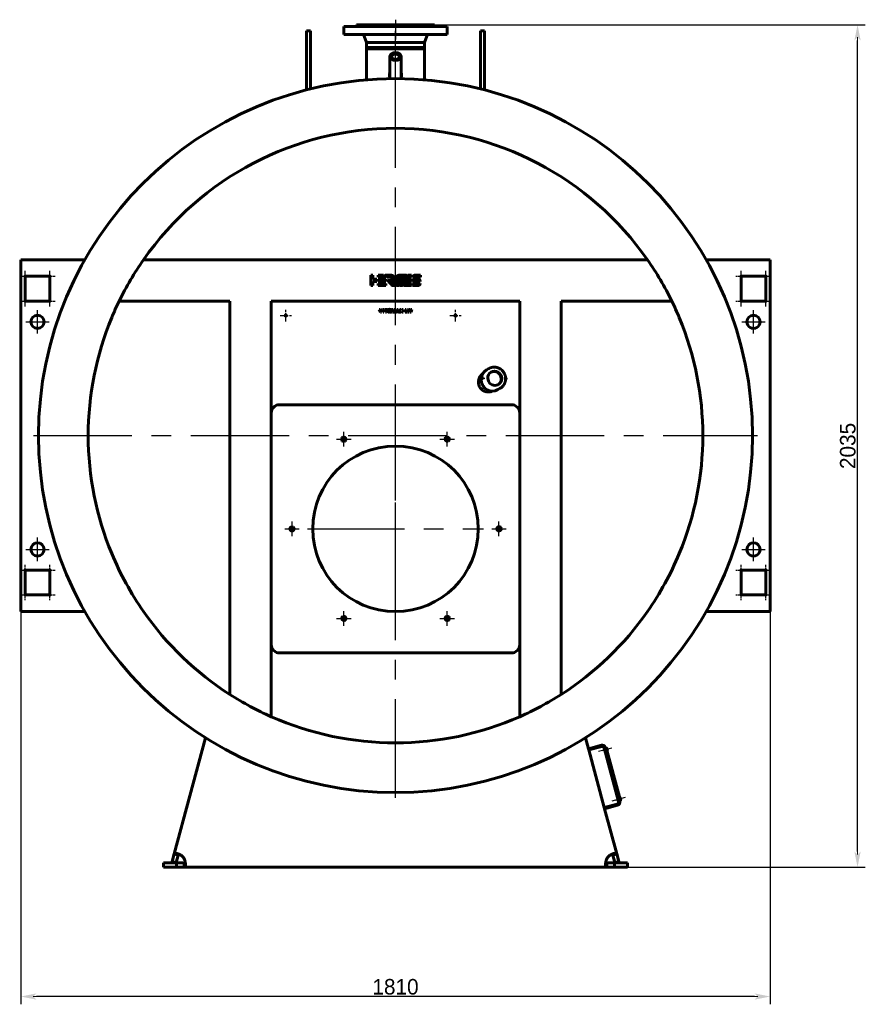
# Model space of a CAD drawing. Header units: millimetres. Extents: x 0 to 4672, y -180 to 841.
# Tile 4 of 6: x 2519 to 2792, y -180 to 137. Entities that reach past the tile are written whole.
import ezdxf

# ---------------------------------------------------------------- set-up
doc = ezdxf.new("R2010")
doc.units = ezdxf.units.MM
for name, pattern in [('CENTER_per1_scale0.019685', [1, 0.625, -0.125, 0.125, -0.125]), ('CENTER_per1_scale0.029528', [1.5, 0.9375, -0.1875, 0.1875, -0.1875]), ('CENTER_per1_scale0.059055', [3, 1.875, -0.375, 0.375, -0.375]), ('CENTER_per1_scale0.163386', [8.3, 5.1875, -1.0375, 1.0375, -1.0375]), ('CENTER_per1_scale0.199016', [10.11, 6.31875, -1.26375, 1.26375, -1.26375]), ('CENTER_per1_scale0.393701', [20, 12.5, -2.5, 2.5, -2.5]), ('CENTER_per1_scale0.629921', [32, 20, -4, 4, -4]), ('CENTER_per22_scale0.998726', [50.735294, 31.709559, -6.341912, 6.341912, -6.341912]), ('CENTER_per3_scale0.693750', [35.2425, 22.026562, -4.405312, 4.405312, -4.405312]), ('CENTER_per8_scale0.984252', [50, 31.25, -6.25, 6.25, -6.25])]:
    doc.linetypes.add(name, pattern=pattern)
doc.styles.add('TextStyle_1', font='T-FLEX Type A.TTF', dxfattribs={"height": 5})
doc.dimstyles.new('DIM_ST_2', dxfattribs={"dimtxt": 5, "dimasz": 5, "dimexe": 2.5, "dimexo": 0, "dimtad": 1, "dimlfac": 7.5, "dimrnd": 0.01, "dimdsep": 46, "dimtxsty": 'TextStyle_1', "dimblk": 'Arrow_3_C7_Status', "dimcen": 0.09, "dimclrd": 7, "dimclre": 7, "dimclrt": 7, "dimazin": 0, "dimtfac": 1, "dimtdec": 0, "dimtmove": 0, "dimatfit": 0, "dimldrblk": 'NONE', "dimfxl": 1, "dimtvp": 1, "dimtolj": 1, "dimarcsym": 0})

# ---------------------------------------------------------------- blocks, each defined once
blk = doc.blocks.new('Arrow_3_C7_Status')
at = {"color": 7, "linetype": 'Continuous', "lineweight": 0}
blk.add_line((-1, 0), (-0.8, 0), dxfattribs=at)
at = {"color": 7}
blk.add_solid([(-1, -0.2), (0, 0), (-0.8, 0), (-1, 0.2)], dxfattribs=at)
blk = doc.blocks.new('*D9')
at = {"color": 7, "lineweight": -2}
for p, q in [((-120.67, -50.13), (-120.67, -179.89)), ((120.67, -50.13), (120.67, -179.89)), ((115.67, -177.39), (-115.67, -177.39))]:
    blk.add_line(p, q, dxfattribs=at)
at = {"layer": 'Defpoints', "color": 0}
for p in [(-120.67, -50.13), (120.67, -50.13), (-120.67, -177.39)]:
    blk.add_point(p, dxfattribs=at)
at = {"color": 7, "lineweight": -2, "xscale": 5, "yscale": 5, "zscale": 5}
for p, rotation in [((-120.67, -177.39), 180), ((120.67, -177.39), 360)]:
    blk.add_blockref('Arrow_3_C7_Status', p, dxfattribs=dict(at, rotation=rotation))
at = {"color": 7, "insert": (0, -174.27), "char_height": 5, "attachment_point": 5, "style": 'TextStyle_1'}
blk.add_mtext('\\A1;1810{\\H0.5x;\\S^ ;}', dxfattribs=at)
blk = doc.blocks.new('_None')
blk = doc.blocks.new('*D10')
at = {"color": 7, "lineweight": -2}
for p, q in [((12.53, 135.67), (151.34, 135.67)), ((148.84, -130.67), (148.84, 130.67)), ((68.04, -135.67), (151.34, -135.67))]:
    blk.add_line(p, q, dxfattribs=at)
at = {"layer": 'Defpoints', "color": 0}
for p in [(12.53, 135.67), (148.84, 135.67), (68.04, -135.67)]:
    blk.add_point(p, dxfattribs=at)
at = {"color": 7, "lineweight": -2, "xscale": 5, "yscale": 5, "zscale": 5}
for p, rotation in [((148.84, 135.67), 89.99999999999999), ((148.84, -135.67), 270)]:
    blk.add_blockref('Arrow_3_C7_Status', p, dxfattribs=dict(at, rotation=rotation))
at = {"color": 7, "insert": (145.71, 0), "char_height": 5, "attachment_point": 5, "rotation": 90, "style": 'TextStyle_1'}
blk.add_mtext('\\A1;2035{\\H0.5x;\\S^ ;}', dxfattribs=at)
blk = doc.blocks.new('Проекция_2')
at = {"color": 7, "linetype": 'CENTER_per1_scale0.029528', "lineweight": 25}
blk.add_line((0, 137.3333), (0, 133.8), dxfattribs=at)
at = {"color": 7, "linetype": 'CENTER_per1_scale0.393701', "lineweight": 25}
blk.add_line((0, 136.9333), (0, 130.9333), dxfattribs=at)
at = {"color": 7, "linetype": 'Continuous', "lineweight": 60}
for p, q in [((-28.6667, 126.2141), (-28.6667, 133.7333)), ((-27.3333, 133.7333), (-28.6667, 133.7333)), ((-27.3333, 126.2141), (-27.3333, 133.7333)), ((-15.398, 135.1333), (-16.6667, 135.1333)), ((-16.6667, 135.1333), (-16.6667, 132.6)), ((0, 135.1333), (-15.398, 135.1333)), ((-12.7333, 135.2667), (-11.7641, 135.2667)), ((-12.7333, 135.2667), (-12.7333, 135.1333)), ((-12.5333, 135.6667), (-11.5793, 135.6667)), ((-12.5333, 135.6667), (-12.5333, 135.4667)), ((-11.7641, 135.2667), (0, 135.2667)), ((-11.5793, 135.6667), (0, 135.6667)), ((0, 135.6667), (12.5333, 135.6667)), ((0, 135.2667), (12.7333, 135.2667)), ((16.6667, 135.1333), (0, 135.1333)), ((12.5333, 135.4667), (12.5333, 135.6667)), ((12.7333, 135.1333), (12.7333, 135.2667)), ((16.6667, 132.6), (16.6667, 135.1333)), ((27.3333, 126.2141), (27.3333, 133.7333)), ((28.6667, 133.7333), (27.3333, 133.7333)), ((28.6667, 126.2141), (28.6667, 133.7333)), ((-15.398, 132.6), (-16.6667, 132.6)), ((0, 132.6), (-15.398, 132.6)), ((-10.1358, 132.0526), (-9.3133, 129.9333)), ((16.6667, 132.6), (0, 132.6)), ((9.3133, 129.9333), (10.1358, 132.0526)), ((-9.3133, 129.9333), (-9.3133, 128.3333)), ((-9.3133, 129.9333), (-8.6044, 129.9333)), ((-9.3133, 128.3333), (-9.3133, 127.9333)), ((-9.3133, 128.3333), (-8.6044, 128.3333)), ((9.3133, 127.9333), (-9.3133, 127.9333)), ((-9.3133, 127.9333), (-9.3133, 117.9556)), ((-8.6044, 129.9333), (0, 129.9333)), ((-8.6044, 128.3333), (0, 128.3333)), ((-4, 128.3333), (-4, 127.9333)), ((0, 129.9333), (9.3133, 129.9333)), ((0, 128.3333), (9.3133, 128.3333)), ((4, 127.9333), (4, 128.3333)), ((9.3133, 128.3333), (9.3133, 129.9333)), ((9.3133, 127.9333), (9.3133, 128.3333)), ((9.3133, 117.9556), (9.3133, 127.9333)), ((-28.6667, 114.7031), (-28.6667, 126.2141)), ((-27.3333, 115.0378), (-27.3333, 126.2141)), ((-1.7933, 125.4697), (-1.7933, 118.7239)), ((1.7933, 118.7239), (1.7933, 125.4697)), ((27.3333, 115.0378), (27.3333, 126.2141)), ((28.6667, 114.7031), (28.6667, 126.2141)), ((-9.3133, 117.9556), (-9.3133, 117.9556)), ((-120.6667, 60), (-100.0694, 60)), ((-120.6667, 60), (-120.6667, 56.8)), ((-81.1781, 60), (-81.1649, 60)), ((81.1781, 60), (-81.1649, 60)), ((100.0694, 60), (120.6667, 60)), ((120.6667, 56.8), (120.6667, 60)), ((-120.6667, 56.8), (-120.6667, -50.1333)), ((-119.3333, 54.6667), (-111.3333, 54.6667)), ((-119.3333, 46.6667), (-119.3333, 54.6667)), ((-111.3333, 54.6667), (-111.3333, 46.6667)), ((-7.974, 55.0357), (-7.3063, 55.0335)), ((-7.974, 51.7019), (-7.974, 55.0357)), ((-7.3063, 55.0335), (-7.3063, 53.7026)), ((-5.5757, 55.0353), (-3.8274, 55.0353)), ((-5.5757, 54.3696), (-5.5757, 55.0353)), ((-3.2735, 54.381), (-5.5757, 54.3696)), ((-3.8274, 55.0353), (-3.2735, 54.381)), ((-2.8099, 54.3858), (-3.3597, 55.0353)), ((-3.3597, 55.0353), (-1.6816, 55.0353)), ((-1.5527, 54.3858), (-2.8099, 54.3858)), ((-1.5527, 54.3851), (-1.5527, 54.3858)), ((1.6355, 55.0295), (2.3866, 55.0295)), ((5.1893, 54.3618), (3.666, 54.3618)), ((3.9266, 55.0295), (5.1893, 55.0295)), ((5.1893, 55.0295), (5.1893, 54.3618)), ((8.026, 54.3618), (5.5316, 54.3618)), ((6.3457, 55.0286), (8.026, 55.0286)), ((8.026, 55.0286), (8.026, 54.3618)), ((111.3333, 54.6667), (119.3333, 54.6667)), ((111.3333, 46.6667), (111.3333, 54.6667)), ((119.3333, 54.6667), (119.3333, 46.6667)), ((120.6667, -50.1333), (120.6667, 56.8)), ((-7.3063, 51.7019), (-7.974, 51.7019)), ((-7.3063, 53.7026), (-5.9895, 53.7026)), ((-5.9895, 53.036), (-7.3063, 53.036)), ((-7.3063, 53.036), (-7.3063, 51.7019)), ((-5.9895, 53.7026), (-5.9895, 53.036)), ((-5.5757, 53.036), (-5.5757, 53.7017)), ((-5.5757, 53.7017), (-3.063, 53.7017)), ((-3.0647, 53.036), (-5.5757, 53.036)), ((-5.5757, 52.3681), (-3.063, 52.3681)), ((-5.5757, 51.7023), (-5.5757, 52.3681)), ((-3.0647, 51.7023), (-5.5757, 51.7023)), ((-3.063, 53.7017), (-3.0647, 53.036)), ((-3.063, 52.3681), (-3.0647, 51.7023)), ((-0.9726, 52.8284), (-1.4197, 53.3566)), ((5.1875, 51.697), (2.6766, 51.697)), ((2.9067, 52.3647), (5.1892, 52.3647)), ((3.1603, 53.0243), (3.4124, 53.6919)), ((5.1875, 53.0243), (3.1603, 53.0243)), ((3.4124, 53.6919), (5.1892, 53.6919)), ((5.1892, 53.6919), (5.1875, 53.0243)), ((5.1892, 52.3647), (5.1875, 51.697)), ((5.5024, 51.697), (5.5024, 52.3646)), ((5.5024, 52.3646), (7.997, 52.3646)), ((7.1827, 51.697), (5.5024, 51.697)), ((5.53, 53.7017), (6.4071, 53.7017)), ((7.099, 53.025), (6.3457, 53.025)), ((6.4071, 53.7017), (6.4294, 53.7005)), ((6.4294, 53.7005), (7.1827, 53.7005)), ((7.1132, 53.0243), (7.099, 53.025)), ((7.9983, 53.0243), (7.1132, 53.0243)), ((-111.3333, 46.6667), (-119.3333, 46.6667)), ((-53.3333, 46.6667), (-89.0116, 46.6667)), ((-53.3333, -80.0726), (-53.3333, 46.6667)), ((-40, -87.226), (-40, 46.6667)), ((40, 46.6667), (-40, 46.6667)), ((40, -87.226), (40, 46.6667)), ((89.0125, 46.6667), (53.3333, 46.6667)), ((53.3333, -80.0726), (53.3333, 46.6667)), ((119.3333, 46.6667), (111.3333, 46.6667)), ((-5.2703, 43.9937), (-4.9493, 43.9937)), ((-4.8832, 43.0749), (-5.2703, 43.9937)), ((-4.9493, 43.9937), (-4.7688, 43.546)), ((-4.5498, 43.0749), (-4.8832, 43.0749)), ((-4.7688, 43.546), (-4.7433, 43.4785)), ((-4.7433, 43.4785), (-4.7124, 43.389)), ((-4.7124, 43.389), (-4.6883, 43.4627)), ((-4.6883, 43.4627), (-4.6586, 43.5446)), ((-4.6586, 43.5446), (-4.4796, 43.9937)), ((-4.1586, 43.9937), (-4.5498, 43.0749)), ((-4.4796, 43.9937), (-4.1586, 43.9937)), ((-4.0153, 43.0749), (-4.0153, 43.9937)), ((-4.0153, 43.9937), (-3.7192, 43.9937)), ((-3.7192, 43.0749), (-4.0153, 43.0749)), ((-3.7192, 43.9937), (-3.7192, 43.0749)), ((-3.5511, 43.7526), (-3.5511, 43.9937)), ((-3.5511, 43.9937), (-2.6061, 43.9937)), ((-3.2301, 43.7526), (-3.5511, 43.7526)), ((-3.2301, 43.0749), (-3.2301, 43.7526)), ((-2.9243, 43.0749), (-3.2301, 43.0749)), ((-2.9243, 43.7526), (-2.9243, 43.0749)), ((-2.6061, 43.7526), (-2.9243, 43.7526)), ((-2.6061, 43.9937), (-2.6061, 43.7526)), ((-1.2423, 43.9937), (-0.8317, 43.9937)), ((-1.2423, 43.0749), (-1.2423, 43.9937)), ((-0.9599, 43.0749), (-1.2423, 43.0749)), ((-0.9681, 43.6741), (-0.9612, 43.5405)), ((-0.9337, 43.546), (-0.9681, 43.6741)), ((-0.9612, 43.5405), (-0.9599, 43.0749)), ((-0.778, 43.0749), (-0.9337, 43.546)), ((-0.8317, 43.9937), (-0.6898, 43.5501)), ((-0.5576, 43.0749), (-0.778, 43.0749)), ((-0.643, 43.5488), (-0.5066, 43.9937)), ((-0.4061, 43.546), (-0.5576, 43.0749)), ((-0.5066, 43.9937), (-0.0934, 43.9937)), ((-0.3689, 43.6769), (-0.4061, 43.546)), ((-0.3771, 43.5419), (-0.3689, 43.6769)), ((-0.3771, 43.0749), (-0.3771, 43.5419)), ((-0.0934, 43.0749), (-0.3771, 43.0749)), ((-0.0934, 43.9937), (-0.0934, 43.0749)), ((0.0417, 43.0749), (0.4769, 43.9938)), ((0.3736, 43.0749), (0.0417, 43.0749)), ((0.4466, 43.243), (0.3736, 43.0749)), ((0.8668, 43.243), (0.4466, 43.243)), ((0.4769, 43.9938), (0.8448, 43.9938)), ((0.5362, 43.4537), (0.6574, 43.7527)), ((0.7786, 43.4537), (0.5362, 43.4537)), ((0.6574, 43.7527), (0.7786, 43.4537)), ((0.8448, 43.9938), (1.2801, 43.0749)), ((0.9453, 43.0749), (0.8668, 43.243)), ((1.2801, 43.0749), (0.9453, 43.0749)), ((1.3214, 43.0749), (1.6934, 43.5571)), ((1.6906, 43.0749), (1.3214, 43.0749)), ((1.6934, 43.5571), (1.3669, 43.9937)), ((1.3669, 43.9937), (1.7402, 43.9937)), ((1.9014, 43.3683), (1.6906, 43.0749)), ((1.7402, 43.9937), (1.9014, 43.7416)), ((1.9014, 43.7416), (2.0736, 43.9937)), ((2.1204, 43.0749), (1.9014, 43.3683)), ((2.0736, 43.9937), (2.4442, 43.9937)), ((2.4442, 43.9937), (2.108, 43.5571)), ((2.108, 43.5571), (2.48, 43.0749)), ((2.48, 43.0749), (2.1204, 43.0749)), ((3.0902, 43.9937), (3.3864, 43.9937)), ((3.0902, 43.0749), (3.0902, 43.9937)), ((3.8162, 43.0749), (3.0902, 43.0749)), ((3.3864, 43.9937), (3.3864, 43.3022)), ((3.3864, 43.3022), (3.8162, 43.3022)), ((3.8162, 43.3022), (3.8162, 43.0749)), ((4.0834, 43.0749), (3.8603, 43.9937)), ((3.8603, 43.9937), (4.1785, 43.9937)), ((4.4402, 43.0749), (4.0834, 43.0749)), ((4.1785, 43.9937), (4.2598, 43.5571)), ((4.2598, 43.5571), (4.2749, 43.4689)), ((4.2749, 43.4689), (4.2859, 43.3904)), ((4.2859, 43.3904), (4.2969, 43.4565)), ((4.2969, 43.4565), (4.3108, 43.5267)), ((4.3108, 43.5267), (4.4223, 43.9937)), ((4.4223, 43.9937), (4.7584, 43.9937)), ((4.5477, 43.4854), (4.4402, 43.0749)), ((4.5849, 43.6893), (4.5718, 43.5867)), ((4.6007, 43.5873), (4.5849, 43.6893)), ((4.7295, 43.0749), (4.6248, 43.4882)), ((5.0835, 43.0749), (4.7295, 43.0749)), ((4.7584, 43.9937), (4.8149, 43.7334)), ((4.8838, 43.3944), (4.9003, 43.5088)), ((4.9003, 43.5088), (4.9899, 43.9937)), ((4.9899, 43.9937), (5.3054, 43.9937)), ((5.3054, 43.9937), (5.0835, 43.0749)), ((30.0576, 24.921), (29.3105, 24.4896)), ((28.1203, 21.9572), (27.4076, 21.5458)), ((27.5197, 21.1043), (27.455, 21.1006)), ((28.2372, 21.967), (28.1529, 21.9661)), ((28.2831, 21.91), (28.2839, 21.756)), ((28.3278, 21.7626), (28.3349, 21.6099)), ((35.4674, 21.4218), (35.5926, 21.4941)), ((35.5523, 21.94), (35.4876, 21.9414)), ((35.5571, 21.4859), (35.5008, 21.4951)), ((32.9771, 18.1388), (33.7243, 18.5702)), ((-37.3333, 13.3), (37.3333, 13.3)), ((-119.3333, -40), (-111.3333, -40)), ((-119.3333, -48), (-119.3333, -40)), ((-111.3333, -40), (-111.3333, -48)), ((111.3333, -48), (111.3333, -40)), ((111.3333, -40), (119.3333, -40)), ((119.3333, -40), (119.3333, -48)), ((-120.6667, -50.1333), (-120.6667, -53.3333)), ((-111.3333, -48), (-119.3333, -48)), ((119.3333, -48), (111.3333, -48)), ((120.6667, -53.3333), (120.6667, -50.1333)), ((-100.0694, -53.3333), (-120.6667, -53.3333)), ((-81.1781, -53.3333), (-81.1649, -53.3333)), ((81.1649, -53.3333), (81.1781, -53.3333)), ((120.6667, -53.3333), (100.0694, -53.3333)), ((37.3333, -66.7), (-37.3333, -66.7)), ((-71.2808, -131.4473), (-61.2469, -94.0002)), ((61.2469, -94.0002), (62.1981, -97.5503)), ((66.3194, -96.446), (62.1981, -97.5503)), ((62.3017, -97.9367), (62.1981, -97.5503)), ((66.423, -96.8324), (62.3017, -97.9367)), ((62.3017, -97.9367), (67.271, -116.4825)), ((67.3568, -97.7417), (66.9704, -97.8452)), ((66.9704, -97.8452), (67.0808, -98.2573)), ((67.4672, -98.1538), (67.0808, -98.2573)), ((71.8637, -114.5617), (67.2394, -97.3038)), ((72.2501, -114.4581), (67.6258, -97.2003)), ((67.6603, -97.3291), (67.9179, -97.26)), ((67.6603, -97.3291), (72.2155, -114.3294)), ((72.4731, -114.2603), (67.9179, -97.26)), ((67.9824, -97.3463), (67.9438, -97.3566)), ((68.0804, -97.4029), (68.2633, -98.0854)), ((68.2067, -98.1834), (68.1681, -98.1938)), ((71.6359, -113.7117), (71.2495, -113.8152)), ((71.2495, -113.8152), (71.36, -114.2273)), ((71.7463, -114.1238), (71.36, -114.2273)), ((72.2616, -113.3163), (72.2229, -113.3266)), ((72.3595, -113.3728), (72.5424, -114.0554)), ((72.4859, -114.1534), (72.4472, -114.1637)), ((67.271, -116.4825), (71.3923, -115.3782)), ((67.271, -116.4825), (67.3745, -116.8688)), ((67.3745, -116.8688), (71.4958, -115.7645)), ((67.3745, -116.8688), (71.2808, -131.4473)), ((72.4731, -114.2603), (72.2155, -114.3294)), ((-71.9271, -133.8595), (-71.2808, -131.4473)), ((-69.9929, -131.7924), (-71.2808, -131.4473)), ((-70.6392, -134.2045), (-69.9929, -131.7924)), ((-69.9882, -131.7749), (-69.9929, -131.7924)), ((69.9929, -131.7924), (71.2808, -131.4473)), ((69.9929, -131.7924), (70.6392, -134.2045)), ((71.2808, -131.4473), (71.9271, -133.8595)), ((-74.7333, -134.3333), (-70.5404, -134.3333)), ((-74.7333, -135.6667), (-74.7333, -134.3333)), ((-74.7333, -135.6667), (-70.5404, -135.6667)), ((-70.6392, -134.2045), (-71.9271, -133.8595)), ((-70.5404, -134.3333), (-68.0432, -134.3333)), ((-70.5404, -134.3333), (-70.5404, -135.6667)), ((-70.5404, -135.6667), (-68.0432, -135.6667)), ((-68.0432, -134.3333), (-68.0432, -135.6667)), ((68.0432, -135.6667), (-68.0432, -135.6667)), ((68.0432, -134.3333), (70.5404, -134.3333)), ((68.0432, -134.3333), (68.0432, -135.6667)), ((68.0432, -135.6667), (70.5404, -135.6667)), ((74.7333, -134.3333), (70.5404, -134.3333)), ((70.5404, -134.3333), (70.5404, -135.6667)), ((74.7333, -135.6667), (70.5404, -135.6667)), ((70.6392, -134.2045), (71.9271, -133.8595)), ((74.7333, -134.3333), (74.7333, -135.6667))]:
    blk.add_line(p, q, dxfattribs=at)
at = {"color": 7, "linetype": 'CENTER_per3_scale0.693750', "lineweight": 25}
blk.add_line((0, 116.2889), (0, 133.7193), dxfattribs=at)
at = {"color": 7, "linetype": 'CENTER_per22_scale0.998726', "lineweight": 25}
for p, q in [((0, -113.3333), (0, 120)), ((-116.6667, 3.3333), (116.6667, 3.3333))]:
    blk.add_line(p, q, dxfattribs=at)
at = {"color": 7, "linetype": 'CENTER_per1_scale0.019685', "lineweight": 25}
for p, q in [((-121.0667, 54.6667), (-117.6, 54.6667)), ((-119.3333, 52.9333), (-119.3333, 56.4)), ((-113.0667, 54.6667), (-109.6, 54.6667)), ((-111.3333, 52.9333), (-111.3333, 56.4)), ((109.6, 54.6667), (113.0667, 54.6667)), ((111.3333, 52.9333), (111.3333, 56.4)), ((117.6, 54.6667), (121.0667, 54.6667)), ((119.3333, 52.9333), (119.3333, 56.4)), ((-119.3333, 44.9333), (-119.3333, 48.4)), ((-111.3333, 44.9333), (-111.3333, 48.4)), ((111.3333, 44.9333), (111.3333, 48.4)), ((119.3333, 44.9333), (119.3333, 48.4)), ((-121.0667, 46.6667), (-117.6, 46.6667)), ((-113.0667, 46.6667), (-109.6, 46.6667)), ((109.6, 46.6667), (113.0667, 46.6667)), ((117.6, 46.6667), (121.0667, 46.6667)), ((-121.0667, -40), (-117.6, -40)), ((-119.3333, -41.7333), (-119.3333, -38.2667)), ((-113.0667, -40), (-109.6, -40)), ((-111.3333, -41.7333), (-111.3333, -38.2667)), ((109.6, -40), (113.0667, -40)), ((111.3333, -41.7333), (111.3333, -38.2667)), ((117.6, -40), (121.0667, -40)), ((119.3333, -41.7333), (119.3333, -38.2667)), ((-119.3333, -49.7333), (-119.3333, -46.2667)), ((-111.3333, -49.7333), (-111.3333, -46.2667)), ((111.3333, -49.7333), (111.3333, -46.2667)), ((119.3333, -49.7333), (119.3333, -46.2667)), ((-121.0667, -48), (-117.6, -48)), ((-113.0667, -48), (-109.6, -48)), ((109.6, -48), (113.0667, -48)), ((117.6, -48), (121.0667, -48))]:
    blk.add_line(p, q, dxfattribs=at)
at = {"color": 7, "linetype": 'CENTER_per1_scale0.629921', "lineweight": 25}
for p, q in [((-115.3333, 36.2), (-115.3333, 43.8)), ((115.3333, 36.2), (115.3333, 43.8)), ((-119.1333, 40), (-111.5333, 40)), ((111.5333, 40), (119.1333, 40)), ((-115.3333, -37.1333), (-115.3333, -29.5333)), ((115.3333, -37.1333), (115.3333, -29.5333)), ((-119.1333, -33.3333), (-111.5333, -33.3333)), ((111.5333, -33.3333), (119.1333, -33.3333))]:
    blk.add_line(p, q, dxfattribs=at)
at = {"color": 7, "linetype": 'CENTER_per1_scale0.059055', "lineweight": 25}
for p, q in [((-37.2, 42), (-33.4667, 42)), ((-35.3333, 40.1333), (-35.3333, 43.8667)), ((17.4667, 42), (21.2, 42)), ((19.3333, 40.1333), (19.3333, 43.8667))]:
    blk.add_line(p, q, dxfattribs=at)
at = {"color": 7, "linetype": 'CENTER_per1_scale0.199016', "lineweight": 25}
for p, q in [((-16.6667, -0.1732), (-16.6667, 4.5082)), ((16.6667, -0.1732), (16.6667, 4.5082)), ((-19.0073, 2.1675), (-14.326, 2.1675)), ((14.326, 2.1675), (19.0073, 2.1675)), ((-33.3333, -29.0407), (-33.3333, -24.3593)), ((33.3333, -29.0407), (33.3333, -24.3593)), ((-35.674, -26.7), (-30.9927, -26.7)), ((30.9927, -26.7), (35.674, -26.7)), ((-16.6667, -57.9082), (-16.6667, -53.2268)), ((16.6667, -57.9082), (16.6667, -53.2268)), ((-19.0073, -55.5675), (-14.326, -55.5675)), ((14.326, -55.5675), (19.0073, -55.5675))]:
    blk.add_line(p, q, dxfattribs=at)
at = {"color": 7, "linetype": 'CENTER_per8_scale0.984252', "lineweight": 25}
for p, q in [((0, -55.0333), (0, 1.6333)), ((-28.3333, -26.7), (28.3333, -26.7))]:
    blk.add_line(p, q, dxfattribs=at)
at = {"color": 7, "linetype": 'CENTER_per1_scale0.163386', "lineweight": 25}
for p, q in [((69.7045, -97.3335), (65.4157, -98.4826)), ((73.9836, -113.3035), (69.6949, -114.4526))]:
    blk.add_line(p, q, dxfattribs=at)
at = {"color": 7, "lineweight": 60, "flags": 128}
for points in [[(-1.7434, 118.3201), (-1.7945, 118.4749), (-1.8373, 118.6328), (-1.8719, 118.793), (-1.8985, 118.9548), (-1.9174, 119.1176), (-1.9289, 119.2806), (-1.9333, 119.4606), (-1.9293, 119.6409), (-1.9171, 119.8211), (-1.8968, 120.0005), (-1.8686, 120.1787), (-1.8327, 120.355), (-1.7937, 120.5126), (-1.7933, 120.5138)], [(-1.8937, 118.9256), (-1.8875, 118.9732), (-1.8588, 119.1399), (-1.8233, 119.3053), (-1.7933, 119.4214)], [(-1.7924, 118.7238), (-1.7928, 118.6616), (-1.7858, 118.4922), (-1.7805, 118.4325)], [(1.7933, 120.5119), (1.826, 120.3843), (1.8603, 120.2236), (1.8888, 120.0568), (1.9104, 119.8888), (1.9249, 119.72), (1.9324, 119.5509), (1.9328, 119.397), (1.9269, 119.2431), (1.9148, 119.0895), (1.896, 118.9369), (1.8694, 118.78), (1.8353, 118.6244), (1.7933, 118.4709), (1.7434, 118.3201)], [(1.7933, 119.42), (1.8248, 119.2988), (1.8649, 119.1076), (1.8941, 118.9257)], [(-1.6816, 55.0353), (-1.5786, 55.033), (-1.4802, 55.0262), (-1.3862, 55.015), (-1.2967, 54.9995), (-1.2116, 54.98), (-1.131, 54.9566), (-1.0548, 54.9293), (-0.983, 54.8985), (-0.894, 54.8519), (-0.8129, 54.7995), (-0.7394, 54.7416), (-0.6736, 54.6786), (-0.6154, 54.6108), (-0.5648, 54.5385), (-0.5218, 54.4621), (-0.4862, 54.382), (-0.4581, 54.2986), (-0.4373, 54.212), (-0.424, 54.1228), (-0.4179, 54.0313), (-0.4192, 53.9377), (-0.4277, 53.8426), (-0.4433, 53.7461), (-0.4662, 53.6487), (-0.4961, 53.5508), (-0.5331, 53.4526)], [(-1.4197, 53.3566), (-1.392, 53.3916), (-1.3605, 53.4327), (-1.3263, 53.4789), (-1.2908, 53.529), (-1.2553, 53.5819), (-1.221, 53.6365), (-1.1923, 53.6862), (-1.1664, 53.7356), (-1.1445, 53.7839), (-1.1274, 53.8302), (-1.116, 53.8738), (-1.1115, 53.9075), (-1.1122, 53.9382)], [(0.1657, 54.2552), (0.2176, 54.3642), (0.2759, 54.4652), (0.3404, 54.5581), (0.4111, 54.643), (0.4881, 54.7198), (0.5713, 54.7885), (0.6606, 54.8489), (0.7561, 54.9012), (0.8577, 54.9451), (0.9654, 54.9808), (1.0792, 55.0081), (1.1991, 55.027)], [(1.1991, 55.027), (1.2375, 55.0302), (1.2669, 55.0292), (1.2878, 55.0235), (1.2952, 55.0189), (1.3008, 55.0129), (1.3046, 55.0056), (1.3066, 54.9968), (1.3058, 54.9749), (1.2989, 54.9468), (1.2866, 54.912)], [(1.5531, 54.9822), (1.559, 54.9956), (1.5666, 55.0063), (1.5759, 55.0146), (1.5864, 55.0208), (1.6101, 55.0278), (1.6355, 55.0295)], [(2.3866, 55.0295), (2.4074, 55.0282), (2.4225, 55.0243), (2.4326, 55.018), (2.4359, 55.0139), (2.4382, 55.0093), (2.44, 54.9984), (2.4384, 54.9854), (2.4342, 54.9703), (2.4279, 54.9534)], [(2.6758, 54.9763), (2.6817, 54.9899), (2.6896, 55.0012), (2.6991, 55.0104), (2.71, 55.0175), (2.7344, 55.0265), (2.76, 55.0295)], [(3.507, 55.0295), (3.5279, 55.0282), (3.5433, 55.0237), (3.5538, 55.0164), (3.5573, 55.0118), (3.5598, 55.0066), (3.5619, 54.9945), (3.5607, 54.9805), (3.5506, 54.9475)], [(5.5316, 54.3618), (5.5498, 54.4422), (5.5723, 54.5176), (5.5993, 54.5877), (5.6306, 54.6528), (5.6663, 54.7126), (5.7064, 54.7673), (5.7508, 54.8169), (5.7996, 54.8612), (5.8527, 54.9004), (5.9101, 54.9343), (5.9719, 54.9631), (6.038, 54.9867), (6.1085, 55.005), (6.1832, 55.0181), (6.2623, 55.026), (6.3457, 55.0286)], [(-2.3746, 53.165), (-2.3909, 53.1807), (-2.4045, 53.1985), (-2.4119, 53.2185), (-2.4122, 53.2294), (-2.4096, 53.241)], [(-2.4096, 53.241), (-2.4029, 53.2545), (-2.3941, 53.2632), (-2.3838, 53.2681), (-2.3723, 53.2702), (-2.3474, 53.2693), (-2.3231, 53.2677)], [(-1.6754, 53.2689), (-1.6428, 53.2708), (-1.6125, 53.269), (-1.5843, 53.2631), (-1.5583, 53.253), (-1.5344, 53.2386), (-1.5126, 53.2195), (-1.4927, 53.1957), (-1.4749, 53.167)], [(-0.9927, 51.7031), (-1.027, 51.7031), (-1.0579, 51.7067), (-1.0859, 51.7135), (-1.1231, 51.7293), (-1.1561, 51.7513), (-1.1864, 51.7785), (-1.2153, 51.8105), (-1.2444, 51.8462), (-1.2752, 51.8851)], [(-0.0854, 51.7653), (-0.1098, 51.7938), (-0.1396, 51.8277), (-0.1738, 51.8659), (-0.2114, 51.9078), (-0.2513, 51.9525), (-0.2925, 51.9991), (-0.334, 52.0468), (-0.3748, 52.0948), (-0.4139, 52.1423), (-0.4502, 52.1884), (-0.4828, 52.2323), (-0.5106, 52.2731), (-0.5326, 52.31), (-0.5477, 52.3423), (-0.5525, 52.3564), (-0.5551, 52.369), (-0.5555, 52.38), (-0.5536, 52.3893)], [(0.0865, 51.8065), (0.0689, 51.7686), (0.0509, 51.7396), (0.032, 51.7197), (0.012, 51.7091), (0.0015, 51.7074), (-0.0094, 51.7081), (-0.0326, 51.717), (-0.0491, 51.7285), (-0.0667, 51.7446), (-0.0854, 51.7653)], [(0.4269, 51.7036), (0.3973, 51.7046), (0.3742, 51.7089), (0.3573, 51.7166), (0.3511, 51.7217), (0.3463, 51.7278), (0.3409, 51.7427), (0.3406, 51.7616), (0.3453, 51.7845), (0.3545, 51.8116)], [(1.2347, 51.8681), (1.2165, 51.8284), (1.197, 51.7948), (1.1763, 51.767), (1.1542, 51.7448), (1.1308, 51.7278), (1.106, 51.7158), (1.0798, 51.7083), (1.0522, 51.7052)], [(1.5496, 51.6976), (1.52, 51.6995), (1.4969, 51.7041), (1.48, 51.7118), (1.4738, 51.7169), (1.469, 51.7229), (1.4656, 51.7297), (1.4636, 51.7375), (1.4633, 51.756), (1.468, 51.7786), (1.4772, 51.8057)], [(2.3573, 51.8621), (2.3392, 51.8224), (2.3197, 51.7888), (2.299, 51.7611), (2.2769, 51.7388), (2.2535, 51.7218), (2.2287, 51.7098), (2.2025, 51.7023), (2.1749, 51.6992)], [(6.3457, 53.025), (6.2617, 53.0277), (6.1821, 53.0357), (6.1069, 53.049), (6.0361, 53.0676), (5.9697, 53.0915), (5.9077, 53.1207), (5.85, 53.1552), (5.7968, 53.195), (5.7479, 53.24), (5.7035, 53.2902), (5.6635, 53.3457), (5.628, 53.4065), (5.5968, 53.4725), (5.5701, 53.5437), (5.5478, 53.6201), (5.53, 53.7017)], [(7.1827, 53.7005), (7.2666, 53.6979), (7.3462, 53.6899), (7.4214, 53.6766), (7.4922, 53.658), (7.5586, 53.6341), (7.6206, 53.6049), (7.6783, 53.5704), (7.7315, 53.5307), (7.7803, 53.4857), (7.8247, 53.4355), (7.8647, 53.38), (7.9003, 53.3193), (7.9315, 53.2534), (7.9582, 53.1822), (7.9805, 53.1058), (7.9983, 53.0243)], [(7.997, 52.3646), (7.9788, 52.2841), (7.9562, 52.2087), (7.9293, 52.1384), (7.898, 52.0733), (7.8623, 52.0134), (7.8223, 51.9586), (7.7778, 51.909), (7.7291, 51.8646), (7.6759, 51.8254), (7.6185, 51.7914), (7.5566, 51.7626), (7.4905, 51.739), (7.42, 51.7206), (7.3452, 51.7075), (7.2661, 51.6996), (7.1827, 51.697)], [(-2.5069, 43.5447), (-2.5052, 43.607), (-2.5003, 43.6639), (-2.4922, 43.7152), (-2.4807, 43.7611), (-2.466, 43.8015), (-2.448, 43.8364), (-2.4267, 43.8658), (-2.4022, 43.8897)], [(-2.3739, 43.1706), (-2.4051, 43.2031), (-2.4321, 43.2397), (-2.455, 43.2804), (-2.4736, 43.3251), (-2.4921, 43.3911), (-2.5032, 43.4643), (-2.5069, 43.5447)], [(-2.4022, 43.8897), (-2.3505, 43.9283), (-2.3003, 43.9591), (-2.2514, 43.9823), (-2.2038, 43.9979)], [(-1.9655, 43.0487), (-2.0534, 43.0521), (-2.1333, 43.0623), (-2.2054, 43.0792), (-2.2542, 43.0963), (-2.2986, 43.1173), (-2.3385, 43.1421), (-2.3739, 43.1706)], [(-2.1997, 43.5557), (-2.1962, 43.6109), (-2.1857, 43.6581), (-2.1683, 43.6973), (-2.1439, 43.7285)], [(-2.146, 43.3511), (-2.1585, 43.3677), (-2.1695, 43.3869), (-2.1787, 43.4086), (-2.1862, 43.4329), (-2.1937, 43.4693), (-2.1982, 43.5102), (-2.1997, 43.5557)], [(-1.9655, 43.2898), (-2.0057, 43.2915), (-2.0419, 43.2966), (-2.074, 43.3051), (-2.0954, 43.3137), (-2.1145, 43.3243), (-2.1314, 43.3367), (-2.146, 43.3511)], [(-2.1439, 43.7285), (-2.1289, 43.7413), (-2.1118, 43.7523), (-2.0926, 43.7617), (-2.0714, 43.7693), (-2.0398, 43.7769), (-2.0045, 43.7814), (-1.9655, 43.783)], [(-1.9655, 43.783), (-1.909, 43.7796), (-1.8606, 43.7693), (-1.8204, 43.7523), (-1.7884, 43.7285)], [(-1.7878, 43.3518), (-1.8026, 43.3373), (-1.8195, 43.3247), (-1.8386, 43.314), (-1.8598, 43.3053), (-1.8913, 43.2967), (-1.9265, 43.2915), (-1.9655, 43.2898)], [(-1.5584, 43.1706), (-1.5938, 43.1421), (-1.6337, 43.1173), (-1.678, 43.0963), (-1.7266, 43.0792), (-1.7984, 43.0623), (-1.878, 43.0521), (-1.9655, 43.0487)], [(-1.7884, 43.7285), (-1.764, 43.6973), (-1.7466, 43.6581), (-1.7362, 43.6109), (-1.7327, 43.5557)], [(-1.7327, 43.5557), (-1.7342, 43.5106), (-1.7388, 43.4699), (-1.7465, 43.4337), (-1.7542, 43.4095), (-1.7637, 43.3878), (-1.7749, 43.3686), (-1.7878, 43.3518)], [(-1.5715, 43.9235), (-1.5373, 43.8916), (-1.5076, 43.8553), (-1.4825, 43.8145), (-1.462, 43.7692), (-1.446, 43.7194), (-1.4346, 43.6652), (-1.4277, 43.6065), (-1.4254, 43.5433)], [(-1.4254, 43.5433), (-1.4291, 43.4633), (-1.4402, 43.3904), (-1.4587, 43.3248), (-1.4774, 43.2802), (-1.5002, 43.2396), (-1.5272, 43.2031), (-1.5584, 43.1706)], [(33.7984, 18.6142), (33.8016, 18.6162), (33.8787, 18.6648), (33.9544, 18.7154), (34.0288, 18.768), (34.1018, 18.8226), (34.1733, 18.8791), (34.2433, 18.9375), (34.3118, 18.9977), (34.3787, 19.0597), (34.4439, 19.1235), (34.5075, 19.189), (34.5694, 19.2562), (34.6295, 19.325), (34.6878, 19.3955), (34.7443, 19.4674), (34.7989, 19.5409), (34.8516, 19.6158), (34.9024, 19.6921), (34.9512, 19.7697), (34.998, 19.8487), (35.0427, 19.9289), (35.0854, 20.0103), (35.1259, 20.0928), (35.1644, 20.1765), (35.2007, 20.2611), (35.2348, 20.3468), (35.2667, 20.4333), (35.2964, 20.5208), (35.3239, 20.609), (35.3491, 20.698), (35.3721, 20.7877), (35.3927, 20.878), (35.4111, 20.9689), (35.4272, 21.0603), (35.4409, 21.1521), (35.4523, 21.2444), (35.4613, 21.337), (35.468, 21.4298), (35.4724, 21.5229), (35.4744, 21.6161), (35.474, 21.7094), (35.4713, 21.8028), (35.4662, 21.8961), (35.4588, 21.9893), (35.449, 22.0823), (35.4369, 22.1751), (35.4224, 22.2677), (35.4057, 22.3599), (35.3866, 22.4517), (35.3652, 22.543), (35.3415, 22.6338), (35.3156, 22.7241), (35.2874, 22.8137), (35.2569, 22.9026), (35.2243, 22.9907), (35.1894, 23.078), (35.1524, 23.1644), (35.1132, 23.2499), (35.072, 23.3345), (35.0286, 23.4179), (34.9831, 23.5003), (34.9356, 23.5815), (34.8862, 23.6615), (34.8347, 23.7403), (34.7813, 23.8177), (34.726, 23.8938), (34.6688, 23.9685), (34.6098, 24.0417), (34.549, 24.1133), (34.4865, 24.1835), (34.4223, 24.252), (34.3563, 24.3189), (34.2888, 24.384), (34.2197, 24.4475), (34.1491, 24.5091), (34.0769, 24.569), (34.0034, 24.627), (33.9284, 24.683), (33.8521, 24.7372), (33.7745, 24.7894), (33.6957, 24.8395), (33.6157, 24.8877), (33.5345, 24.9337), (33.4523, 24.9777), (33.369, 25.0196), (33.2848, 25.0592), (33.1997, 25.0967), (33.1137, 25.132), (33.0269, 25.1651), (32.9393, 25.1959), (32.8511, 25.2245), (32.7622, 25.2507), (32.6728, 25.2747), (32.5829, 25.2963), (32.4925, 25.3156), (32.4017, 25.3325), (32.3106, 25.3471), (32.2192, 25.3593), (32.1276, 25.3691), (32.0358, 25.3766), (31.944, 25.3816), (31.8521, 25.3843), (31.8079, 25.3848)], [(28.0391, 23.206), (28.0354, 23.2033), (27.9138, 23.1054), (27.7951, 23.0006), (27.68, 22.889), (27.5689, 22.7707), (27.4626, 22.6459), (27.3614, 22.515), (27.2661, 22.3782), (27.1771, 22.2359), (27.0949, 22.0886), (27.0199, 21.9368), (26.9526, 21.781), (26.8934, 21.6219), (26.8424, 21.4599), (26.7999, 21.2958), (26.7661, 21.1303), (26.7411, 20.964), (26.7248, 20.7975), (26.7173, 20.6316), (26.7183, 20.4669), (26.7277, 20.3039), (26.7453, 20.1434), (26.7707, 19.9857), (26.8037, 19.8315), (26.8437, 19.6812), (26.8905, 19.5351), (26.9435, 19.3937), (27.0023, 19.2572), (27.0663, 19.1258), (27.1352, 18.9999), (27.2099, 18.8772), (27.2916, 18.756), (27.3804, 18.6369), (27.4764, 18.5203), (27.5795, 18.4068), (27.6897, 18.2969), (27.8068, 18.1913), (27.9306, 18.0904), (28.0608, 17.9949), (28.1972, 17.9053), (28.3394, 17.822), (28.4868, 17.7456), (28.6391, 17.6765), (28.7957, 17.615), (28.9559, 17.5615), (29.1193, 17.5162), (29.285, 17.4794), (29.4525, 17.4511), (29.621, 17.4315), (29.79, 17.4205), (29.9587, 17.4181), (30.1264, 17.424), (30.2925, 17.4382), (30.4565, 17.4603), (30.6177, 17.4901), (30.7757, 17.5271), (30.9299, 17.571), (31.08, 17.6213), (31.2256, 17.6777), (31.2301, 17.6797)], [(27.3864, 21.1568), (27.3773, 21.1737), (27.3637, 21.2114), (27.3525, 21.2573), (27.3442, 21.3105), (27.3393, 21.3714), (27.3383, 21.4386), (27.3416, 21.5108), (27.3493, 21.5865), (27.3617, 21.6655), (27.3784, 21.7463), (27.3991, 21.8263), (27.4238, 21.9065), (27.4518, 21.9853), (27.483, 22.0623), (27.5166, 22.1366), (27.5519, 22.2072), (27.5893, 22.275), (27.627, 22.3377), (27.6642, 22.3944), (27.7006, 22.4452), (27.7265, 22.4782)], [(28.1425, 21.5842), (28.1459, 21.5594), (28.1487, 21.5469), (28.1522, 21.5355), (28.156, 21.526), (28.16, 21.5188), (28.1676, 21.512)], [(35.4874, 21.9413), (35.4708, 21.9442), (35.462, 21.9484)], [(35.4938, 21.5284), (35.479, 21.5236), (35.4722, 21.5187)], [(35.4876, 21.9411), (35.4873, 21.9412)], [(-68.705, -132.1375), (-68.8227, -132.0519), (-68.9425, -131.9697), (-69.0636, -131.8911), (-69.1895, -131.8139), (-69.316, -131.7406), (-69.4423, -131.6715), (-69.5617, -131.6097), (-69.6801, -131.5519), (-69.7969, -131.498), (-69.9154, -131.4468), (-70.0313, -131.4001), (-70.1441, -131.358), (-70.2458, -131.323), (-70.3443, -131.2923), (-70.4389, -131.2658), (-70.5322, -131.243), (-70.621, -131.225), (-70.7049, -131.2117), (-70.7806, -131.2034), (-70.8514, -131.1997), (-70.9172, -131.2005), (-70.9795, -131.2062), (-71.0362, -131.2168), (-71.0873, -131.2323), (-71.1345, -131.2537), (-71.1756, -131.2807), (-71.2105, -131.313), (-71.2401, -131.352), (-71.2635, -131.3968), (-71.2808, -131.4473)], [(-69.7711, -131.5099), (-69.8052, -131.5232), (-69.8415, -131.5442), (-69.8749, -131.5711), (-69.9045, -131.6031), (-69.932, -131.6425), (-69.9556, -131.6871), (-69.976, -131.7375), (-69.9929, -131.7924)], [(-69.9929, -131.7924), (-69.9749, -131.7347)], [(-68.0432, -135.6667), (-67.9918, -135.6633), (-67.9441, -135.6531), (-67.9001, -135.636), (-67.8587, -135.6109), (-67.821, -135.5782), (-67.7871, -135.5378), (-67.758, -135.4915), (-67.7323, -135.4381), (-67.7102, -135.3778), (-67.691, -135.3083), (-67.6755, -135.2316), (-67.6637, -135.1481), (-67.6559, -135.0645), (-67.6513, -134.9753), (-67.6499, -134.8809), (-67.6517, -134.7786), (-67.6569, -134.6712), (-67.6655, -134.5595), (-67.6768, -134.4485), (-67.6912, -134.3341), (-67.7087, -134.2167), (-67.7299, -134.0932), (-67.7545, -133.9672), (-67.7824, -133.8394), (-67.8155, -133.7027), (-67.8524, -133.5647), (-67.8931, -133.4263), (-67.939, -133.2835), (-67.989, -133.1411), (-68.0432, -133)], [(68.0432, -133), (67.9918, -133.1336), (67.9441, -133.2683), (67.9001, -133.4034), (67.8587, -133.5425), (67.821, -133.6813), (67.7871, -133.8189), (67.758, -133.9504), (67.7323, -134.0801), (67.7102, -134.2072), (67.691, -134.3352), (67.6755, -134.4598), (67.6637, -134.5801), (67.6559, -134.6879), (67.6513, -134.7915), (67.6499, -134.8903), (67.6517, -134.9869), (67.6569, -135.078), (67.6655, -135.1631), (67.6768, -135.2389), (67.6912, -135.3089), (67.7087, -135.3729), (67.7299, -135.4323), (67.7545, -135.4851), (67.7824, -135.5311), (67.8155, -135.5724), (67.8524, -135.6062), (67.8931, -135.6324), (67.939, -135.6515), (67.989, -135.6629), (68.0432, -135.6667)], [(71.2808, -131.4473), (71.2643, -131.3986), (71.2421, -131.3551), (71.2141, -131.3171), (71.1792, -131.2835), (71.1378, -131.2556), (71.0901, -131.2333), (71.0378, -131.2171), (70.9796, -131.2062), (70.9156, -131.2005), (70.8435, -131.1999), (70.7654, -131.2048), (70.6817, -131.2149), (70.5989, -131.2291), (70.5115, -131.2477), (70.42, -131.2708), (70.3216, -131.2991), (70.2193, -131.3318), (70.1136, -131.369), (70.0094, -131.4087), (69.9025, -131.4522), (69.7937, -131.4995), (69.6799, -131.552), (69.5645, -131.6083), (69.4483, -131.6683), (69.3248, -131.7357), (69.2011, -131.807), (69.0779, -131.8821), (68.9519, -131.9635), (68.8273, -132.0487), (68.705, -132.1375)], [(69.9929, -131.7924), (69.974, -131.7318), (69.9507, -131.6768), (69.922, -131.627), (69.888, -131.5842), (69.8492, -131.5497), (69.8047, -131.523), (69.7716, -131.5097)], [(-68.0432, -134.3333), (-67.9797, -134.3307), (-67.9206, -134.3225), (-67.865, -134.3077), (-67.8149, -134.2859), (-67.7715, -134.2573), (-67.7342, -134.2213), (-67.7127, -134.1926)], [(67.7129, -134.1923), (67.7346, -134.2217), (67.7643, -134.2513), (67.7989, -134.2766), (67.8374, -134.2969), (67.8826, -134.3133), (67.9318, -134.3246), (67.9857, -134.3312), (68.0432, -134.3333)]]:
    blk.add_lwpolyline(points, dxfattribs=at)
at = {"color": 7, "linetype": 'Continuous', "lineweight": 60}
for centre, radius in [((0, 3.3333), 115), ((-115.3333, 40), 2.1333), ((-35.3333, 42), 0.2), ((19.3333, 42), 0.2), ((-115.3333, -33.3333), 2.1333), ((16.6667, -55.5675), 0.674)]:
    blk.add_circle(centre, radius, dxfattribs=at)
for centre, radius, start, end in [((-12.7333, 135.4667), 0.2, 270, 0.000005), ((12.7333, 135.4667), 0.2, 180, 270), ((-11.1302, 131.6667), 1.0667, 21.210996, 61.044976), ((11.1302, 131.6667), 1.0667, 118.955024, 158.789004), ((0.001, 119.6652), 1.9334, 195.824568, 201.861549), ((-1.773, 118.7277), 3.5664, 355.28411, 359.93845), ((0.0002, 119.6693), 1.9333, 338.055188, 344.018641), ((0, 3.3333), 99, 34.917096, 145.082904), ((-0.4321, 3.513), 98.532, 145.020307, 154.025805), ((0, 3.3333), 99, 25.957889, 34.917096), ((-119.3333, 54.6667), 0.0667, 0.000042, 179.999981), ((-119.3333, 54.6667), 0.0667, 179.999981, 270), ((-111.3333, 54.6667), 0.0667, 270, 180.000042), ((-1.5606, 53.9391), 0.4461, 16.136601, 88.979939), ((-1.8744, 53.881), 0.7643, 4.291384, 13.778046), ((96.2371, 16.15), 103.3525, 158.365009, 159.473658), ((-142.1624, 108.5628), 153.1536, 338.248359, 339.493897), ((-244.4605, 146.1764), 262.3721, 338.920678, 339.660888), ((6380.4774, -2413.5813), 6839.0919, 158.84176881, 158.86948274), ((-346.2492, 185.3073), 372.4733, 338.996839, 339.397698), ((6355.4999, -2403.4927), 6811.1077, 158.84171275, 158.86954056), ((-16.8784, 61.8292), 20.7203, 338.519305, 340.686573), ((3.1335, -97.0754), 152.1053, 89.859309, 90.140691), ((56.0536, 34.2956), 56.0991, 158.309498, 159.041504), ((111.3333, 54.6667), 0.0667, 0.000042, 179.999981), ((111.3333, 54.6667), 0.0667, 179.999981, 270), ((119.3333, 54.6667), 0.0667, 0.000019, 179.999981), ((119.3333, 54.6667), 0.0667, 270, 0.000019), ((-34.9187, 24.0989), 43.6344, 39.55323, 41.768901), ((-1.7948, -59.3631), 112.6321, 89.939282, 90.268767), ((-23.6701, 33.7827), 29.4682, 37.511875, 41.132571), ((-0.694, 114.9097), 63.2073, 269.729293, 270.270711), ((-2.2634, 54.2042), 1.8865, 313.174248, 336.51951), ((-0.3955, 51.9294), 0.2263, 270.0192, 296.190847), ((0.668, 79.6878), 27.9852, 269.50648, 270.786649), ((1.8332, 63.0618), 11.3678, 268.570475, 271.722568), ((17.0306, 47.1233), 15.0651, 159.640342, 162.32636), ((-119.3333, 46.6667), 0.0667, 90, 179.999981), ((-119.3333, 46.6667), 0.0667, 179.999981, 0.000042), ((-111.3333, 46.6667), 0.0667, 180.000042, 90), ((-0.4321, 3.513), 98.532, 154.025805, 157.428355), ((0.4321, 3.513), 98.532, 22.571645, 25.974195), ((111.3333, 46.6667), 0.0667, 90, 179.999981), ((111.3333, 46.6667), 0.0667, 179.999981, 0.000042), ((119.3333, 46.6667), 0.0667, 179.999981, 0.000019), ((119.3333, 46.6667), 0.0667, 0.000019, 90), ((0, 3.3333), 99, 157.428355, 180), ((-1.9851, 42.9971), 1.0243, 88.900115, 102.326237), ((-1.9429, 42.9996), 1.0219, 77.816628, 91.268546), ((-1.823, 43.6006), 0.4093, 52.083203, 76.460476), ((-1.7999, 43.2655), 1.146, 7.989823, 14.381898), ((0.441, 43.292), 1.114, 166.670951, 173.151921), ((3.074, 43.8901), 1.5283, 344.646027, 348.549764), ((6.0398, 43.8851), 1.4696, 191.687843, 195.667233), ((-371.5292, -41.4557), 385.8653, 12.7262, 12.754513), ((0.8845, 42.7711), 4.0476, 8.859437, 11.057975), ((0, 3.3333), 99, 337.428355, 22.571645), ((115.3333, 40), 2.1333, 0, 179.999995), ((115.3333, 40), 2.1333, 179.999995, 0), ((31.7915, 21.9136), 3.4712, 89.730551, 118.500215), ((31.9958, 21.8408), 3.9077, 179.094717, 183.893798), ((28.1536, 21.8995), 0.0667, 90.601889, 120.000001), ((32.0076, 21.8473), 3.874, 179.094717, 183.893798), ((28.2402, 21.9277), 0.0391, 92.751582, 94.469843), ((28.2366, 22.0241), 0.0572, 271.889735, 299.432262), ((35.5509, 21.8733), 0.0667, 3.893169, 88.742451), ((35.5593, 21.5518), 0.0667, 300, 359.080002), ((31.7321, 21.619), 3.8731, 359.094171, 3.894344), ((31.7197, 21.6126), 3.9067, 359.095599, 3.894369), ((-37.3333, 10.6333), 2.6667, 90, 179.999998), ((37.3333, 10.6333), 2.6667, 359.999998, 90), ((0, 3.3333), 99, 180, 202.571645), ((-16.6667, 2.1675), 0.674, 0, 180), ((-16.6667, 2.1675), 0.674, 180, 0), ((16.6667, 2.1675), 0.674, 300, 179.999998), ((16.6667, 2.1675), 0.674, 179.999998, 300), ((0, -26.7), 26.6667, 360, 180), ((-33.3333, -26.7), 0.674, 60, 179.999992), ((-33.3333, -26.7), 0.674, 179.999992, 60), ((0, -26.7), 26.6667, 180, 360), ((33.3333, -26.7), 0.674, 240, 180), ((33.3333, -26.7), 0.674, 180, 240), ((115.3333, -33.3333), 2.1333, 0, 179.999995), ((-0.4321, 3.1537), 98.532, 202.571645, 214.979693), ((0.4321, 3.1537), 98.532, 325.020307, 337.428355), ((115.3333, -33.3333), 2.1333, 179.999995, 0), ((-119.3333, -40), 0.0667, 0.000042, 179.999981), ((-119.3333, -40), 0.0667, 179.999981, 270), ((-111.3333, -40), 0.0667, 270, 180.000042), ((111.3333, -40), 0.0667, 0.000042, 179.999981), ((111.3333, -40), 0.0667, 179.999981, 270), ((119.3333, -40), 0.0667, 0.000019, 179.999981), ((119.3333, -40), 0.0667, 270, 0.000019), ((-119.3333, -48), 0.0667, 90, 179.999981), ((-119.3333, -48), 0.0667, 179.999981, 0.000042), ((-111.3333, -48), 0.0667, 180.000042, 90), ((111.3333, -48), 0.0667, 90, 179.999981), ((111.3333, -48), 0.0667, 179.999981, 0.000042), ((119.3333, -48), 0.0667, 179.999981, 0.000019), ((119.3333, -48), 0.0667, 0.000019, 90), ((0, 3.3333), 99, 214.917096, 237.403417), ((0, 3.3333), 99, 302.596583, 325.082904), ((-16.6667, -55.5675), 0.674, 180, 120), ((-16.6667, -55.5675), 0.674, 120, 180), ((-37.3333, -64.0333), 2.6667, 179.999998, 270), ((37.3333, -64.0333), 2.6667, 270, 0.000002), ((0, 3.3333), 99, 237.403417, 246.168992), ((0, 3.3333), 99, 293.831008, 302.596583), ((0, 3.3333), 99, 246.168992, 293.831008), ((66.5955, -97.4763), 1.0667, 15, 105), ((66.5955, -97.4763), 0.6667, 15, 105), ((68.0031, -97.4236), 0.08, 15, 105), ((68.186, -98.1061), 0.08, 285, 15), ((72.2823, -113.3935), 0.08, 15, 105), ((72.4652, -114.0761), 0.08, 285, 15), ((71.2197, -114.7342), 0.6667, 285, 15), ((71.2197, -114.7342), 1.0667, 285, 15), ((-70.9832, -134.5708), 3.3333, 28.114746, 46.885254), ((70.9832, -134.5708), 3.3333, 133.114746, 151.885254)]:
    blk.add_arc(centre, radius, start, end, dxfattribs=at)
for centre, major_axis, ratio, start_param, end_param in [((0, 125.4697), (-1.7933, 0), 0.70710678, 4.71238898, 9.42477796), ((0, 125.4697), (1.3753, 0), 0.70710678, 6.28318531, 10.99557429), ((0, 125.3754), (1.242, 0), 0.70710678, 6.28318531, 10.99557429), ((0, 125.4697), (1.7933, 0), 0.70710678, 6.28318531, 7.85398163), ((0, 125.4697), (-1.3753, 0), 0.70710678, 1.57079633, 3.14159265), ((0, 125.3754), (-1.242, 0), 0.70710678, 1.57079633, 3.14159265), ((31.1438, 21.3142), (1.8333, -3.1754), 0.96592582, 3.14159263, 4.11296545), ((31.9806, 21.7973), (1.1667, -2.0207), 0.96592582, 1.05860177, 4.20367042), ((31.8909, 21.7456), (-1.8333, 3.1754), 0.96592582, 6.25831791, 6.30806762), ((31.8588, 21.7102), (1.1042, -2.0555), 0.96700954, 1.09171049, 3.23653639), ((31.7989, 21.678), (1.1042, -2.0555), 0.96700954, 1.09171049, 3.12653889), ((31.1438, 21.3142), (-1.9333, 3.3486), 0.96592582, 1.01593267, 1.10127087), ((27.441, 21.488), (-0.0333, 0.0577), 0.96592582, 6.28318531, 7.29911798), ((27.4494, 21.1666), (-0.0333, 0.0577), 0.96592582, 1.10127087, 2.68961196), ((27.5254, 21.0383), (0.0333, -0.0577), 0.96592582, 1.13667372, 2.68960601), ((31.1438, 21.3142), (-1.8333, 3.1754), 0.96592582, 1.13667372, 3.14159267), ((31.8868, 21.7432), (-1.8492, 3.2028), 0.96592582, 1.05860174, 1.10062276), ((31.8985, 21.75), (-1.8326, 3.1742), 0.96592582, 1.01657973, 1.05860177), ((31.9806, 21.7973), (-1.1667, 2.0207), 0.96592582, 1.06207777, 4.20019442), ((31.8909, 21.7456), (-1.1667, 2.0207), 0.96592582, 3.16456175, 4.20019442), ((31.7989, 21.678), (1.1042, -2.0555), 0.96700954, 0.1575081, 1.01996667), ((31.8588, 21.7102), (1.1042, -2.0555), 0.96700954, 0.31822878, 1.01996667), ((31.7989, 21.678), (1.1042, -2.0555), 0.96700954, 1.01996667, 1.09171049), ((31.8588, 21.7102), (1.1042, -2.0555), 0.96700954, 1.01996667, 1.09171049), ((31.8868, 21.7432), (1.8492, -3.2028), 0.96592583, 1.05860177, 1.10062199), ((31.8868, 21.7432), (1.8492, -3.2028), 0.96592582, 1.01658121, 1.05860178), ((31.8909, 21.7456), (-1.8333, 3.1754), 0.96592582, 3.11681246, 3.16575453)]:
    blk.add_ellipse(centre, major_axis=major_axis, ratio=ratio, start_param=start_param, end_param=end_param, dxfattribs=at)
for base, p1, p2, angle, picture, middle in [((148.84, 135.6667), (68.0432, -135.6667), (12.5333, 135.6667), 90, '*D10', (148.84, 0)), ((-120.6667, -177.39), (120.6667, -50.1333), (-120.6667, -50.1333), 180, '*D9', (0, -177.39))]:
    dim = blk.add_linear_dim(base=base, p1=p1, p2=p2, angle=angle, text='<>{\\H0.5x;\\S^ ;}', dimstyle='DIM_ST_2')
    dim.commit()
    dim.dimension.update_dxf_attribs({"geometry": picture, "text_midpoint": middle, "dimtype": 160})

msp = doc.modelspace()

# ---------------------------------------------------------------- block references
msp.add_blockref('Проекция_2', (2640.39, 0))

doc.saveas('drawing.dxf')
